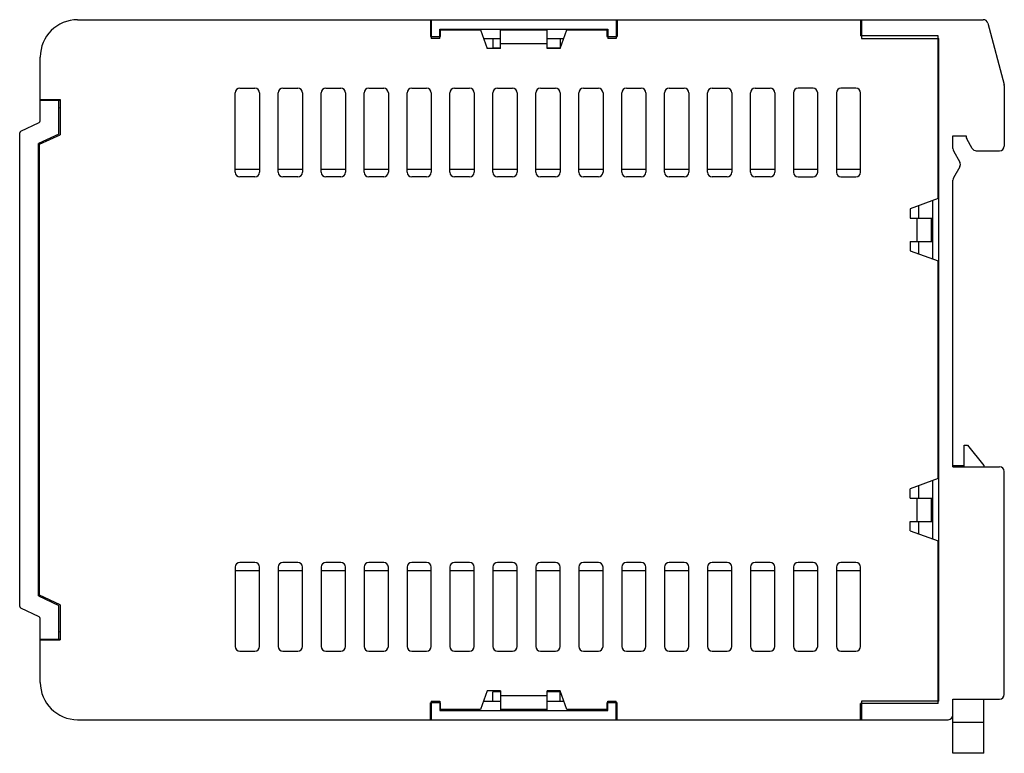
# Model space of a CAD drawing. Header units: millimetres. Extents: x 15 to 120, y 54 to 133.
import ezdxf

# ---------------------------------------------------------------- set-up
doc = ezdxf.new("R2010")
doc.units = ezdxf.units.MM
doc.header["$LTSCALE"] = 12.240827
doc.layers.get('0').update_dxf_attribs({"linetype": 'CONTINUOUS'})

msp = doc.modelspace()

# ---------------------------------------------------------------- linework, layer by layer
at = {"color": 7}
for p, q in [((20.76, 132.85), (117.8, 132.85)), ((58.56, 132.85), (58.56, 131.05)), ((58.66, 132.85), (58.66, 130.85)), ((78.46, 132.85), (78.46, 130.85)), ((78.56, 132.85), (78.56, 131.05)), ((104.66, 132.85), (104.66, 131.12)), ((104.76, 132.85), (104.76, 130.85)), ((118.28, 132.48), (120.04, 125.91)), ((58.56, 131.85), (58.66, 131.85)), ((58.56, 131.05), (59.66, 131.05)), ((59.56, 130.85), (58.66, 130.85)), ((59.56, 130.85), (59.56, 131.85)), ((59.56, 131.85), (77.56, 131.85)), ((59.66, 131.05), (59.66, 131.75)), ((59.66, 131.75), (63.93, 131.75)), ((63.93, 131.75), (64.66, 129.75)), ((64.26, 130.85), (66.06, 130.85)), ((65.26, 130.85), (65.26, 129.85)), ((66.06, 129.75), (66.06, 131.85)), ((66.06, 131.75), (71.06, 131.75)), ((71.06, 129.75), (71.06, 131.85)), ((71.06, 130.85), (72.86, 130.85)), ((72.46, 129.75), (73.19, 131.75)), ((72.46, 130.85), (72.46, 129.85)), ((73.19, 131.75), (77.46, 131.75)), ((77.46, 131.75), (77.46, 131.05)), ((77.46, 131.05), (78.56, 131.05)), ((77.56, 131.85), (77.56, 130.85)), ((78.46, 130.85), (77.56, 130.85)), ((78.46, 131.85), (78.56, 131.85)), ((104.66, 131.85), (104.76, 131.85)), ((112.96, 131.12), (104.66, 131.12)), ((104.76, 130.85), (113.06, 130.85)), ((112.96, 113.69), (112.96, 131.12)), ((113.06, 59.85), (113.06, 130.85)), ((65.26, 129.85), (66.06, 129.85)), ((71.06, 130.25), (66.06, 130.25)), ((71.06, 129.85), (72.46, 129.85)), ((16.76, 122), (16.76, 128.85)), ((66.06, 129.75), (64.66, 129.75)), ((72.46, 129.75), (71.06, 129.75)), ((120.06, 125.78), (120.06, 119.3)), ((37.66, 116.5), (37.66, 125)), ((38.16, 125.5), (39.76, 125.5)), ((40.26, 125), (40.26, 116.5)), ((42.26, 116.5), (42.26, 125)), ((42.76, 125.5), (44.36, 125.5)), ((44.86, 125), (44.86, 116.5)), ((46.86, 116.5), (46.86, 125)), ((47.36, 125.5), (48.96, 125.5)), ((49.46, 125), (49.46, 116.5)), ((51.46, 116.5), (51.46, 125)), ((51.96, 125.5), (53.56, 125.5)), ((54.06, 125), (54.06, 116.5)), ((56.06, 116.5), (56.06, 125)), ((56.56, 125.5), (58.16, 125.5)), ((58.66, 125), (58.66, 116.5)), ((60.66, 116.5), (60.66, 125)), ((61.16, 125.5), (62.76, 125.5)), ((63.26, 125), (63.26, 116.5)), ((65.26, 116.5), (65.26, 125)), ((65.76, 125.5), (67.36, 125.5)), ((67.86, 125), (67.86, 116.5)), ((69.86, 116.5), (69.86, 125)), ((70.36, 125.5), (71.96, 125.5)), ((72.46, 125), (72.46, 116.5)), ((74.46, 116.5), (74.46, 125)), ((74.96, 125.5), (76.56, 125.5)), ((77.06, 125), (77.06, 116.5)), ((79.06, 116.5), (79.06, 125)), ((79.56, 125.5), (81.16, 125.5)), ((81.66, 125), (81.66, 116.5)), ((83.66, 116.5), (83.66, 125)), ((84.16, 125.5), (85.76, 125.5)), ((86.26, 125), (86.26, 116.5)), ((88.26, 116.5), (88.26, 125)), ((88.76, 125.5), (90.36, 125.5)), ((90.86, 125), (90.86, 116.5)), ((92.86, 116.5), (92.86, 125)), ((93.36, 125.5), (94.96, 125.5)), ((95.46, 125), (95.46, 116.5)), ((97.46, 125), (97.46, 116.5)), ((99.56, 125.5), (97.96, 125.5)), ((100.06, 116.5), (100.06, 125)), ((102.06, 125), (102.06, 116.5)), ((104.16, 125.5), (102.56, 125.5)), ((104.66, 116.5), (104.66, 125)), ((16.76, 124.28), (18.88, 124.28)), ((16.76, 124.22), (18.76, 124.22)), ((18.76, 120.6), (18.76, 124.28)), ((18.76, 124.22), (18.88, 124.19)), ((18.88, 124.28), (18.88, 120.52)), ((18.88, 123.36), (18.76, 123.4)), ((14.67, 120.9), (16.64, 121.82)), ((112.96, 121.8), (113.06, 121.8)), ((14.56, 69.98), (14.56, 120.72)), ((18.76, 120.6), (16.56, 119.57)), ((16.68, 119.5), (18.88, 120.52)), ((114.56, 120.4), (115.96, 120.4)), ((114.56, 119.03), (114.56, 120.4)), ((115.96, 120.4), (115.96, 120.33)), ((16.56, 71.12), (16.56, 119.57)), ((16.68, 71.2), (16.68, 119.5)), ((116.62, 119.05), (116.03, 120.08)), ((114.62, 118.78), (115.29, 117.59)), ((117.06, 118.8), (119.56, 118.8)), ((16.68, 117.85), (16.56, 117.85)), ((37.66, 116.85), (40.26, 116.85)), ((42.26, 116.85), (44.86, 116.85)), ((46.86, 116.85), (49.46, 116.85)), ((51.46, 116.85), (54.06, 116.85)), ((56.06, 116.85), (58.66, 116.85)), ((60.66, 116.85), (63.26, 116.85)), ((65.26, 116.85), (67.86, 116.85)), ((69.86, 116.85), (72.46, 116.85)), ((74.46, 116.85), (77.06, 116.85)), ((79.06, 116.85), (81.66, 116.85)), ((83.66, 116.85), (86.26, 116.85)), ((88.26, 116.85), (90.86, 116.85)), ((92.86, 116.85), (95.46, 116.85)), ((97.46, 116.85), (100.06, 116.85)), ((102.06, 116.85), (104.66, 116.85)), ((115.29, 117.1), (114.62, 115.91)), ((39.76, 116), (38.16, 116)), ((44.36, 116), (42.76, 116)), ((48.96, 116), (47.36, 116)), ((53.56, 116), (51.96, 116)), ((58.16, 116), (56.56, 116)), ((62.76, 116), (61.16, 116)), ((67.36, 116), (65.76, 116)), ((71.96, 116), (70.36, 116)), ((76.56, 116), (74.96, 116)), ((81.16, 116), (79.56, 116)), ((85.76, 116), (84.16, 116)), ((90.36, 116), (88.76, 116)), ((94.96, 116), (93.36, 116)), ((97.96, 116), (99.56, 116)), ((102.56, 116), (104.16, 116)), ((114.56, 84.95), (114.56, 115.67)), ((112.96, 113.69), (109.96, 112.6)), ((110.86, 112.93), (110.86, 111.6)), ((112.36, 113.47), (112.36, 107.22)), ((16.56, 112.85), (16.68, 112.85)), ((109.96, 112.6), (109.96, 111.6)), ((109.96, 111.6), (112.36, 111.6)), ((110.71, 109.1), (110.71, 111.6)), ((112.21, 111.6), (112.21, 109.1)), ((109.96, 109.1), (112.36, 109.1)), ((109.96, 109.1), (109.96, 108.1)), ((110.86, 109.1), (110.86, 107.77)), ((109.96, 108.1), (112.96, 107.01)), ((112.96, 83.69), (112.96, 107.01)), ((115.76, 87.25), (116.11, 87.25)), ((115.76, 84.95), (115.76, 87.25)), ((116.11, 87.25), (117.86, 85.09)), ((114.56, 85.09), (115.76, 85.09)), ((114.56, 84.95), (119.56, 84.95)), ((117.86, 85.09), (117.86, 84.95)), ((120.06, 60.55), (120.06, 84.45)), ((112.96, 83.69), (109.96, 82.6)), ((112.36, 83.47), (112.36, 77.22)), ((109.96, 81.6), (109.96, 82.6)), ((110.86, 82.93), (110.86, 81.6)), ((109.96, 81.6), (112.36, 81.6)), ((110.71, 79.1), (110.71, 81.6)), ((112.21, 81.6), (112.21, 79.1)), ((109.96, 79.1), (112.36, 79.1)), ((109.96, 78.1), (109.96, 79.1)), ((109.96, 78.1), (112.96, 77.01)), ((110.86, 79.1), (110.86, 77.77)), ((16.68, 77.85), (16.56, 77.85)), ((112.96, 59.58), (112.96, 77.01)), ((37.66, 74.2), (37.66, 65.7)), ((39.76, 74.7), (38.16, 74.7)), ((40.26, 65.7), (40.26, 74.2)), ((42.26, 74.2), (42.26, 65.7)), ((44.36, 74.7), (42.76, 74.7)), ((44.86, 65.7), (44.86, 74.2)), ((46.86, 74.2), (46.86, 65.7)), ((48.96, 74.7), (47.36, 74.7)), ((49.46, 65.7), (49.46, 74.2)), ((51.46, 74.2), (51.46, 65.7)), ((53.56, 74.7), (51.96, 74.7)), ((54.06, 65.7), (54.06, 74.2)), ((56.06, 74.2), (56.06, 65.7)), ((58.16, 74.7), (56.56, 74.7)), ((58.66, 65.7), (58.66, 74.2)), ((60.66, 74.2), (60.66, 65.7)), ((62.76, 74.7), (61.16, 74.7)), ((63.26, 65.7), (63.26, 74.2)), ((65.26, 74.2), (65.26, 65.7)), ((67.36, 74.7), (65.76, 74.7)), ((67.86, 65.7), (67.86, 74.2)), ((69.86, 74.2), (69.86, 65.7)), ((71.96, 74.7), (70.36, 74.7)), ((72.46, 65.7), (72.46, 74.2)), ((74.46, 74.2), (74.46, 65.7)), ((76.56, 74.7), (74.96, 74.7)), ((77.06, 65.7), (77.06, 74.2)), ((79.06, 74.2), (79.06, 65.7)), ((81.16, 74.7), (79.56, 74.7)), ((81.66, 65.7), (81.66, 74.2)), ((83.66, 74.2), (83.66, 65.7)), ((85.76, 74.7), (84.16, 74.7)), ((86.26, 65.7), (86.26, 74.2)), ((88.26, 74.2), (88.26, 65.7)), ((90.36, 74.7), (88.76, 74.7)), ((90.86, 65.7), (90.86, 74.2)), ((92.86, 74.2), (92.86, 65.7)), ((94.96, 74.7), (93.36, 74.7)), ((95.46, 65.7), (95.46, 74.2)), ((97.46, 74.2), (97.46, 65.7)), ((99.56, 74.7), (97.96, 74.7)), ((100.06, 65.7), (100.06, 74.2)), ((102.06, 74.2), (102.06, 65.7)), ((104.16, 74.7), (102.56, 74.7)), ((104.66, 65.7), (104.66, 74.2)), ((16.56, 72.85), (16.68, 72.85)), ((37.66, 73.85), (40.26, 73.85)), ((42.26, 73.85), (44.86, 73.85)), ((46.86, 73.85), (49.46, 73.85)), ((51.46, 73.85), (54.06, 73.85)), ((56.06, 73.85), (58.66, 73.85)), ((60.66, 73.85), (63.26, 73.85)), ((65.26, 73.85), (67.86, 73.85)), ((69.86, 73.85), (72.46, 73.85)), ((74.46, 73.85), (77.06, 73.85)), ((79.06, 73.85), (81.66, 73.85)), ((83.66, 73.85), (86.26, 73.85)), ((88.26, 73.85), (90.86, 73.85)), ((92.86, 73.85), (95.46, 73.85)), ((97.46, 73.85), (100.06, 73.85)), ((102.06, 73.85), (104.66, 73.85)), ((16.56, 71.12), (18.76, 70.1)), ((18.88, 70.17), (16.68, 71.2)), ((16.64, 68.88), (14.67, 69.79)), ((18.76, 66.42), (18.76, 70.1)), ((18.88, 70.17), (18.88, 66.42)), ((16.76, 61.85), (16.76, 68.69)), ((18.76, 67.27), (18.88, 67.3)), ((18.86, 66.47), (18.76, 66.44)), ((18.76, 66.44), (16.76, 66.44)), ((16.76, 66.42), (18.88, 66.42)), ((38.16, 65.2), (39.76, 65.2)), ((42.76, 65.2), (44.36, 65.2)), ((47.36, 65.2), (48.96, 65.2)), ((51.96, 65.2), (53.56, 65.2)), ((56.56, 65.2), (58.16, 65.2)), ((61.16, 65.2), (62.76, 65.2)), ((65.76, 65.2), (67.36, 65.2)), ((70.36, 65.2), (71.96, 65.2)), ((74.96, 65.2), (76.56, 65.2)), ((79.56, 65.2), (81.16, 65.2)), ((84.16, 65.2), (85.76, 65.2)), ((88.76, 65.2), (90.36, 65.2)), ((93.36, 65.2), (94.96, 65.2)), ((97.96, 65.2), (99.56, 65.2)), ((102.56, 65.2), (104.16, 65.2)), ((64.66, 60.95), (63.93, 58.95)), ((66.06, 60.95), (64.66, 60.95)), ((66.06, 60.85), (65.26, 60.85)), ((65.26, 59.85), (65.26, 60.85)), ((66.06, 60.95), (66.06, 58.85)), ((66.06, 60.45), (71.06, 60.45)), ((72.46, 60.95), (71.06, 60.95)), ((71.06, 58.85), (71.06, 60.95)), ((72.46, 60.85), (71.06, 60.85)), ((73.19, 58.95), (72.46, 60.95)), ((72.46, 59.85), (72.46, 60.85)), ((59.66, 59.65), (58.56, 59.65)), ((58.56, 57.85), (58.56, 59.65)), ((58.66, 59.85), (59.56, 59.85)), ((58.66, 59.85), (58.66, 57.85)), ((59.56, 59.85), (59.56, 58.85)), ((59.66, 58.95), (59.66, 59.65)), ((64.26, 59.85), (66.06, 59.85)), ((71.06, 59.85), (72.86, 59.85)), ((78.56, 59.65), (77.46, 59.65)), ((77.46, 59.65), (77.46, 58.95)), ((77.56, 59.85), (78.46, 59.85)), ((77.56, 58.85), (77.56, 59.85)), ((78.46, 57.85), (78.46, 59.85)), ((78.56, 57.85), (78.56, 59.65)), ((112.96, 59.58), (104.66, 59.58)), ((104.66, 57.85), (104.66, 59.58)), ((113.06, 59.85), (104.76, 59.85)), ((104.76, 59.85), (104.76, 57.85)), ((114.56, 60.05), (119.56, 60.05)), ((114.56, 54.25), (114.56, 60.05)), ((117.86, 54.25), (117.86, 60.05)), ((58.66, 58.85), (58.56, 58.85)), ((59.56, 58.85), (77.56, 58.85)), ((63.93, 58.95), (59.66, 58.95)), ((71.06, 58.95), (66.06, 58.95)), ((77.46, 58.95), (73.19, 58.95)), ((78.46, 58.85), (78.56, 58.85)), ((104.76, 58.85), (104.66, 58.85)), ((20.76, 57.85), (114.06, 57.85)), ((117.86, 57.55), (114.56, 57.55)), ((117.86, 54.25), (114.56, 54.25))]:
    msp.add_line(p, q, dxfattribs=at)
for centre, radius, start, end in [((20.76, 128.85), 4, 90, 180), ((117.8, 132.35), 0.5, 15, 90), ((119.56, 125.78), 0.5, 0, 15), ((38.16, 125), 0.5, 90, 180), ((39.76, 125), 0.5, 0, 90), ((42.76, 125), 0.5, 90, 180), ((44.36, 125), 0.5, 0, 90), ((47.36, 125), 0.5, 90, 180), ((48.96, 125), 0.5, 0, 90), ((51.96, 125), 0.5, 90, 180), ((53.56, 125), 0.5, 0, 90), ((56.56, 125), 0.5, 90, 180), ((58.16, 125), 0.5, 0, 90), ((61.16, 125), 0.5, 90, 180), ((62.76, 125), 0.5, 0, 90), ((65.76, 125), 0.5, 90, 180), ((67.36, 125), 0.5, 0, 90), ((70.36, 125), 0.5, 90, 180), ((71.96, 125), 0.5, 0, 90), ((74.96, 125), 0.5, 90, 180), ((76.56, 125), 0.5, 0, 90), ((79.56, 125), 0.5, 90, 180), ((81.16, 125), 0.5, 0, 90), ((84.16, 125), 0.5, 90, 180), ((85.76, 125), 0.5, 0, 90), ((88.76, 125), 0.5, 90, 180), ((90.36, 125), 0.5, 0, 90), ((93.36, 125), 0.5, 90, 180), ((94.96, 125), 0.5, 0, 90), ((97.96, 125), 0.5, 90, 180), ((99.56, 125), 0.5, 0, 90), ((102.56, 125), 0.5, 90, 180), ((104.16, 125), 0.5, 0, 90), ((16.56, 122), 0.2, 295, 360), ((14.76, 120.72), 0.2, 115, 180), ((116.46, 120.33), 0.5, 180, 210), ((119.56, 119.3), 0.5, 270, 360), ((115.06, 119.03), 0.5, 180, 209.4177), ((117.06, 119.3), 0.5, 210, 270), ((114.86, 117.35), 0.5, 330.5823, 29.4177), ((38.16, 116.5), 0.5, 180, 270), ((39.76, 116.5), 0.5, 270, 360), ((42.76, 116.5), 0.5, 180, 270), ((44.36, 116.5), 0.5, 270, 360), ((47.36, 116.5), 0.5, 180, 270), ((48.96, 116.5), 0.5, 270, 360), ((51.96, 116.5), 0.5, 180, 270), ((53.56, 116.5), 0.5, 270, 360), ((56.56, 116.5), 0.5, 180, 270), ((58.16, 116.5), 0.5, 270, 360), ((61.16, 116.5), 0.5, 180, 270), ((62.76, 116.5), 0.5, 270, 360), ((65.76, 116.5), 0.5, 180, 270), ((67.36, 116.5), 0.5, 270, 360), ((70.36, 116.5), 0.5, 180, 270), ((71.96, 116.5), 0.5, 270, 360), ((74.96, 116.5), 0.5, 180, 270), ((76.56, 116.5), 0.5, 270, 360), ((79.56, 116.5), 0.5, 180, 270), ((81.16, 116.5), 0.5, 270, 360), ((84.16, 116.5), 0.5, 180, 270), ((85.76, 116.5), 0.5, 270, 360), ((88.76, 116.5), 0.5, 180, 270), ((90.36, 116.5), 0.5, 270, 360), ((93.36, 116.5), 0.5, 180, 270), ((94.96, 116.5), 0.5, 270, 360), ((97.96, 116.5), 0.5, 180, 270), ((99.56, 116.5), 0.5, 270, 360), ((102.56, 116.5), 0.5, 180, 270), ((104.16, 116.5), 0.5, 270, 360), ((115.06, 115.67), 0.5, 150.5823, 180), ((119.56, 84.45), 0.5, 0, 90), ((38.16, 74.2), 0.5, 90, 180), ((39.76, 74.2), 0.5, 0, 90), ((42.76, 74.2), 0.5, 90, 180), ((44.36, 74.2), 0.5, 0, 90), ((47.36, 74.2), 0.5, 90, 180), ((48.96, 74.2), 0.5, 0, 90), ((51.96, 74.2), 0.5, 90, 180), ((53.56, 74.2), 0.5, 0, 90), ((56.56, 74.2), 0.5, 90, 180), ((58.16, 74.2), 0.5, 0, 90), ((61.16, 74.2), 0.5, 90, 180), ((62.76, 74.2), 0.5, 0, 90), ((65.76, 74.2), 0.5, 90, 180), ((67.36, 74.2), 0.5, 0, 90), ((70.36, 74.2), 0.5, 90, 180), ((71.96, 74.2), 0.5, 0, 90), ((74.96, 74.2), 0.5, 90, 180), ((76.56, 74.2), 0.5, 0, 90), ((79.56, 74.2), 0.5, 90, 180), ((81.16, 74.2), 0.5, 0, 90), ((84.16, 74.2), 0.5, 90, 180), ((85.76, 74.2), 0.5, 0, 90), ((88.76, 74.2), 0.5, 90, 180), ((90.36, 74.2), 0.5, 0, 90), ((93.36, 74.2), 0.5, 90, 180), ((94.96, 74.2), 0.5, 0, 90), ((97.96, 74.2), 0.5, 90, 180), ((99.56, 74.2), 0.5, 0, 90), ((102.56, 74.2), 0.5, 90, 180), ((104.16, 74.2), 0.5, 0, 90), ((14.76, 69.98), 0.2, 180, 245), ((16.56, 68.69), 0.2, 0, 65), ((38.16, 65.7), 0.5, 180, 270), ((39.76, 65.7), 0.5, 270, 360), ((42.76, 65.7), 0.5, 180, 270), ((44.36, 65.7), 0.5, 270, 360), ((47.36, 65.7), 0.5, 180, 270), ((48.96, 65.7), 0.5, 270, 360), ((51.96, 65.7), 0.5, 180, 270), ((53.56, 65.7), 0.5, 270, 360), ((56.56, 65.7), 0.5, 180, 270), ((58.16, 65.7), 0.5, 270, 360), ((61.16, 65.7), 0.5, 180, 270), ((62.76, 65.7), 0.5, 270, 360), ((65.76, 65.7), 0.5, 180, 270), ((67.36, 65.7), 0.5, 270, 360), ((70.36, 65.7), 0.5, 180, 270), ((71.96, 65.7), 0.5, 270, 360), ((74.96, 65.7), 0.5, 180, 270), ((76.56, 65.7), 0.5, 270, 360), ((79.56, 65.7), 0.5, 180, 270), ((81.16, 65.7), 0.5, 270, 360), ((84.16, 65.7), 0.5, 180, 270), ((85.76, 65.7), 0.5, 270, 360), ((88.76, 65.7), 0.5, 180, 270), ((90.36, 65.7), 0.5, 270, 360), ((93.36, 65.7), 0.5, 180, 270), ((94.96, 65.7), 0.5, 270, 360), ((97.96, 65.7), 0.5, 180, 270), ((99.56, 65.7), 0.5, 270, 360), ((102.56, 65.7), 0.5, 180, 270), ((104.16, 65.7), 0.5, 270, 360), ((20.76, 61.85), 4, 180, 270), ((119.56, 60.55), 0.5, 270, 360), ((114.06, 58.35), 0.5, 270, 360)]:
    msp.add_arc(centre, radius, start, end, dxfattribs=at)

doc.saveas('drawing.dxf')
